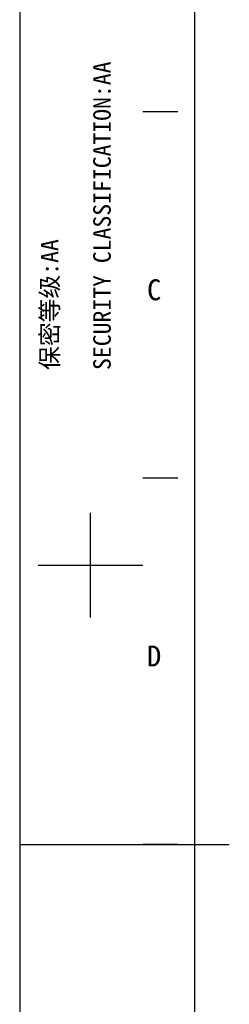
# Model space of a CAD drawing. Header units: millimetres. Extents: x 818 to 1412, y 141 to 561.
# Tile 7 of 86: x 818 to 848, y 328 to 469. Entities that reach past the tile are written whole.
import ezdxf

# ---------------------------------------------------------------- set-up
doc = ezdxf.new("R2010")
doc.units = ezdxf.units.MM
doc.header["$LTSCALE"] = 61.468
doc.layers.get('0').update_dxf_attribs({"linetype": 'CONTINUOUS'})
doc.styles.get("Standard").update_dxf_attribs({"font": 'simfang.ttf'})
doc.styles.add('TEXTSTYLE_2', font='simfang.ttf')

msp = doc.modelspace()

# ---------------------------------------------------------------- linework, layer by layer
at = {"color": 7}
for p, q in [((818.4847, 560.8556), (818.4847, 140.8556)), ((843.4847, 550.8556), (843.4847, 150.8556)), ((841.1222, 455.8514), (836.1223, 455.8514)), ((841.1222, 403.3521), (836.1223, 403.3521)), ((828.622, 383.3524), (828.622, 398.3522)), ((821.1221, 390.8523), (836.1219, 390.8523)), ((818.4847, 350.8556), (848.4847, 350.8556))]:
    msp.add_line(p, q, dxfattribs=at)
at = {"color": 2}
msp.add_line((841.1222, 350.8528), (836.1223, 350.8528), dxfattribs=at)

# ---------------------------------------------------------------- texts
at = {"color": 3}
for s, p in [('SECURITY CLASSIFICATION:AA', (831.5136, 418.8551)), ('保密等级:AA', (824.0136, 418.8551))]:
    msp.add_text(s, height=2.5, rotation=90, dxfattribs=at).set_placement(p)
at = {"color": 3, "style": 'TEXTSTYLE_2'}
for s, p in [('C', (836.7111, 428.8494)), ('D', (836.7111, 376.3494))]:
    msp.add_text(s, height=3, dxfattribs=at).set_placement(p)

doc.saveas('drawing.dxf')
